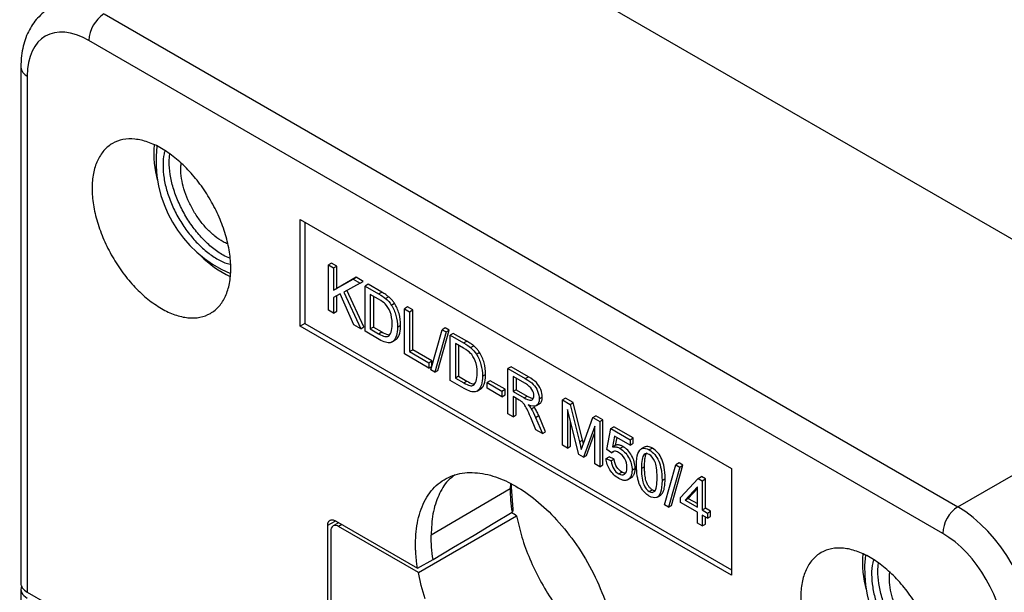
# Model space of a CAD drawing. Header units: millimetres. Extents: x 13 to 546, y 13 to 419.
# Tile 13 of 15: x 470 to 515, y 359 to 385. Entities that reach past the tile are written whole.
import ezdxf

# ---------------------------------------------------------------- set-up
doc = ezdxf.new("R2010")
doc.units = ezdxf.units.MM
doc.header["$LTSCALE"] = 2

msp = doc.modelspace()

# ---------------------------------------------------------------- linework, layer by layer
for p, q in [((485.485, 392.513), (525.084, 369.653)), ((474.009, 385.417), (513.201, 362.793)), ((512.506, 361.575), (473.314, 384.2)), ((470.193, 382.975), (470.193, 359.286)), ((470.486, 382.567), (470.486, 358.88)), ((483.01, 371.08), (483.01, 375.98)), ((483.01, 375.98), (502.809, 364.55)), ((483.223, 375.857), (483.223, 371.203)), ((484.452, 373.98), (484.31, 373.898)), ((484.31, 373.898), (484.549, 373.761)), ((484.31, 371.824), (484.31, 373.898)), ((484.69, 373.842), (484.452, 373.98)), ((484.549, 373.761), (484.69, 373.842)), ((484.69, 372.815), (484.69, 373.842)), ((484.549, 373.761), (484.549, 372.733)), ((485.583, 373.327), (484.69, 372.815)), ((485.441, 373.245), (485.583, 373.327)), ((485.904, 373.141), (485.583, 373.327)), ((484.549, 372.733), (485.441, 373.245)), ((485.763, 373.06), (485.01, 372.653)), ((485.441, 373.245), (485.763, 373.06)), ((485.763, 373.06), (485.904, 373.141)), ((486.136, 373.008), (485.994, 372.926)), ((485.994, 372.926), (486.613, 372.569)), ((485.994, 370.852), (485.994, 372.926)), ((486.754, 372.651), (486.136, 373.008)), ((484.549, 372.733), (484.69, 372.815)), ((484.843, 372.565), (484.549, 372.406)), ((484.69, 371.768), (484.69, 372.482)), ((485.482, 371.148), (484.843, 372.565)), ((485.01, 372.653), (485.796, 370.967)), ((485.937, 371.048), (485.153, 372.731)), ((486.232, 372.544), (486.232, 370.96)), ((486.61, 372.325), (486.232, 372.544)), ((486.374, 372.462), (486.374, 371.041)), ((486.613, 372.569), (486.754, 372.651)), ((486.933, 372.354), (487.075, 372.436)), ((484.549, 372.406), (484.549, 371.687)), ((487.196, 372.054), (487.338, 372.135)), ((487.939, 371.967), (487.797, 371.885)), ((488.177, 371.829), (487.939, 371.967)), ((484.549, 371.687), (484.31, 371.824)), ((484.549, 371.687), (484.69, 371.768)), ((487.797, 371.885), (488.035, 371.748)), ((487.797, 369.811), (487.797, 371.885)), ((488.035, 371.748), (488.177, 371.829)), ((488.035, 371.748), (488.035, 369.919)), ((488.177, 370), (488.177, 371.829)), ((483.223, 371.203), (483.01, 371.08)), ((502.809, 359.651), (483.01, 371.08)), ((483.223, 371.203), (502.809, 359.896)), ((485.796, 370.967), (485.482, 371.148)), ((487.48, 371.043), (487.621, 371.124)), ((485.796, 370.967), (485.937, 371.048)), ((486.643, 370.477), (485.994, 370.852)), ((486.374, 371.041), (486.232, 370.96)), ((486.232, 370.96), (486.616, 370.738)), ((486.374, 371.041), (486.757, 370.82)), ((486.616, 370.738), (486.757, 370.82)), ((489.009, 369.077), (489.529, 370.92)), ((489.707, 370.818), (489.187, 368.974)), ((489.328, 369.056), (489.848, 370.899)), ((489.67, 371.002), (489.529, 370.92)), ((489.529, 370.92), (489.707, 370.818)), ((489.848, 370.899), (489.67, 371.002)), ((489.707, 370.818), (489.848, 370.899)), ((490.04, 370.754), (489.898, 370.672)), ((489.898, 370.672), (490.517, 370.315)), ((489.898, 368.598), (489.898, 370.672)), ((490.659, 370.397), (490.04, 370.754)), ((487.232, 370.36), (487.373, 370.442)), ((490.137, 370.29), (490.137, 368.706)), ((490.514, 370.072), (490.137, 370.29)), ((490.278, 370.208), (490.278, 368.787)), ((490.517, 370.315), (490.659, 370.397)), ((490.838, 370.1), (490.979, 370.182)), ((488.92, 369.163), (487.797, 369.811)), ((488.035, 369.919), (488.177, 370)), ((488.035, 369.919), (488.92, 369.408)), ((489.061, 369.49), (488.177, 370)), ((491.1, 369.8), (491.242, 369.881)), ((488.92, 369.408), (489.061, 369.49)), ((488.92, 369.408), (488.92, 369.163)), ((489.061, 369.263), (489.061, 369.49)), ((513.201, 362.793), (525.065, 369.642)), ((488.92, 369.163), (489.055, 369.241)), ((489.187, 368.974), (489.009, 369.077)), ((489.187, 368.974), (489.328, 369.056)), ((491.384, 368.789), (491.525, 368.87)), ((492.692, 369.223), (492.55, 369.141)), ((492.55, 369.141), (493.347, 368.682)), ((492.55, 367.067), (492.55, 369.141)), ((493.488, 368.763), (492.692, 369.223)), ((490.547, 368.224), (489.898, 368.598)), ((490.278, 368.787), (490.137, 368.706)), ((490.137, 368.706), (490.52, 368.484)), ((490.278, 368.787), (490.661, 368.566)), ((490.52, 368.484), (490.661, 368.566)), ((491.737, 368.579), (491.596, 368.497)), ((491.596, 368.497), (492.275, 368.105)), ((491.596, 368.241), (491.596, 368.497)), ((492.416, 368.187), (491.737, 368.579)), ((492.788, 368.775), (492.788, 368.089)), ((493.356, 368.447), (492.788, 368.775)), ((492.93, 368.693), (492.93, 368.17)), ((493.347, 368.682), (493.488, 368.763)), ((491.136, 368.106), (491.277, 368.188)), ((492.275, 367.849), (491.596, 368.241)), ((492.275, 368.105), (492.416, 368.187)), ((492.275, 368.105), (492.275, 367.849)), ((492.275, 367.849), (492.416, 367.931)), ((492.416, 367.931), (492.416, 368.187)), ((492.93, 368.17), (492.788, 368.089)), ((492.788, 368.089), (493.299, 367.794)), ((492.93, 368.17), (493.44, 367.876)), ((493.063, 367.693), (492.788, 367.852)), ((492.788, 367.852), (492.788, 366.93)), ((492.93, 367.012), (492.93, 367.77)), ((493.299, 367.794), (493.44, 367.876)), ((493.854, 367.441), (493.995, 367.522)), ((493.986, 367.747), (494.128, 367.828)), ((495.19, 367.781), (495.048, 367.699)), ((495.048, 367.699), (495.406, 367.493)), ((495.048, 365.625), (495.048, 367.699)), ((495.547, 367.575), (495.19, 367.781)), ((495.406, 367.493), (495.547, 367.575)), ((495.406, 367.493), (495.831, 365.779)), ((495.973, 365.86), (495.547, 367.575)), ((492.788, 366.93), (492.55, 367.067)), ((492.788, 366.93), (492.93, 367.012)), ((493.623, 367.289), (493.765, 367.371)), ((495.797, 365.193), (495.277, 367.259)), ((495.277, 367.259), (495.277, 365.493)), ((493.834, 366.326), (493.596, 366.895)), ((493.82, 366.898), (493.962, 366.98)), ((493.82, 366.898), (494.131, 366.155)), ((494.273, 366.236), (493.962, 366.98)), ((495.418, 365.575), (495.418, 366.697)), ((496.014, 365.699), (496.445, 366.893)), ((496.445, 366.893), (496.586, 366.975)), ((496.445, 366.893), (496.764, 366.709)), ((496.905, 366.791), (496.586, 366.975)), ((496.764, 366.709), (496.905, 366.791)), ((496.764, 366.709), (496.764, 364.635)), ((496.905, 364.717), (496.905, 366.791)), ((494.131, 366.155), (493.834, 366.326)), ((494.131, 366.155), (494.273, 366.236)), ((496.535, 366.503), (496.011, 365.07)), ((496.152, 365.151), (496.535, 366.198)), ((496.535, 364.767), (496.535, 366.503)), ((497.096, 365.425), (497.27, 366.39)), ((497.27, 366.39), (497.412, 366.471)), ((497.27, 366.39), (498.163, 365.874)), ((498.304, 365.956), (497.412, 366.471)), ((495.831, 365.779), (495.973, 365.86)), ((497.447, 366.044), (497.35, 365.544)), ((498.163, 365.631), (497.447, 366.044)), ((497.491, 365.626), (497.56, 365.979)), ((498.163, 365.874), (498.304, 365.956)), ((498.163, 365.874), (498.163, 365.631)), ((498.163, 365.631), (498.304, 365.713)), ((498.304, 365.713), (498.304, 365.956)), ((495.277, 365.493), (495.048, 365.625)), ((495.277, 365.493), (495.418, 365.575)), ((496.011, 365.07), (495.797, 365.193)), ((497.303, 365.274), (497.096, 365.425)), ((497.303, 365.274), (497.413, 365.337)), ((497.35, 365.544), (497.491, 365.626)), ((497.689, 365.478), (497.831, 365.559)), ((498.809, 365.532), (498.668, 365.45)), ((498.792, 365.187), (498.842, 365.216)), ((499.179, 365.486), (499.038, 365.404)), ((496.011, 365.07), (496.152, 365.151)), ((496.764, 364.635), (496.535, 364.767)), ((497.057, 365.01), (497.198, 365.091)), ((497.057, 365.01), (497.288, 364.898)), ((497.429, 364.98), (497.198, 365.091)), ((497.429, 364.98), (497.288, 364.898)), ((499.743, 362.881), (500.263, 364.724)), ((500.404, 364.805), (500.263, 364.724)), ((500.263, 364.724), (500.441, 364.621)), ((500.582, 364.703), (500.404, 364.805)), ((496.764, 364.635), (496.905, 364.717)), ((497.633, 364.307), (497.774, 364.389)), ((498.248, 364.483), (498.389, 364.565)), ((498.82, 364.634), (498.679, 364.552)), ((500.441, 364.621), (499.92, 362.778)), ((500.062, 362.859), (500.582, 364.703)), ((500.441, 364.621), (500.582, 364.703)), ((502.809, 364.55), (502.809, 359.651)), ((492.672, 363.862), (492.65, 363.618)), ((492.707, 363.699), (492.714, 363.84)), ((498.038, 364.033), (498.18, 364.114)), ((498.105, 364.077), (498.247, 364.159)), ((498.178, 364.118), (498.247, 364.159)), ((499.622, 364.008), (499.763, 364.089)), ((500.471, 363.225), (501.289, 364.096)), ((501.289, 364.096), (501.431, 364.178)), ((501.289, 364.096), (501.47, 363.992)), ((501.612, 364.074), (501.431, 364.178)), ((501.47, 363.992), (501.612, 364.074)), ((501.47, 363.992), (501.47, 362.648)), ((501.612, 362.73), (501.612, 364.074)), ((492.65, 363.618), (489.021, 361.486)), ((492.789, 362.684), (492.707, 363.7)), ((499.038, 363.496), (499.179, 363.578)), ((501.25, 363.711), (500.687, 363.1)), ((501.25, 363.639), (500.829, 363.182)), ((501.25, 362.776), (501.25, 363.711)), ((499.407, 363.243), (499.548, 363.324)), ((500.471, 362.991), (500.471, 363.225)), ((501.25, 362.542), (500.471, 362.991)), ((500.687, 363.1), (500.829, 363.182)), ((500.687, 363.1), (501.25, 362.776)), ((500.829, 363.182), (501.25, 362.939)), ((499.92, 362.778), (499.743, 362.881)), ((499.92, 362.778), (500.062, 362.859)), ((501.25, 362.045), (501.25, 362.542)), ((501.47, 362.648), (501.612, 362.73)), ((501.47, 362.648), (501.712, 362.508)), ((501.854, 362.59), (501.612, 362.73)), ((501.712, 362.508), (501.854, 362.59)), ((501.712, 362.508), (501.712, 362.275)), ((501.854, 362.356), (501.854, 362.59)), ((484.277, 361.946), (484.616, 362.135)), ((484.779, 362.064), (484.528, 361.919)), ((484.63, 362.143), (484.637, 362.146)), ((484.631, 362.15), (488.399, 359.975)), ((488.438, 359.782), (492.947, 362.385)), ((501.47, 361.918), (501.25, 362.045)), ((501.712, 362.275), (501.47, 362.414)), ((501.47, 362.414), (501.47, 361.918)), ((501.612, 362), (501.612, 362.333)), ((501.712, 362.275), (501.854, 362.356)), ((484.277, 357.594), (484.277, 361.946)), ((484.425, 361.69), (484.425, 357.464)), ((484.926, 361.98), (484.778, 361.894)), ((488.438, 359.782), (484.778, 361.894)), ((501.47, 361.918), (501.612, 362)), ((488.399, 359.975), (489.114, 360.371)), ((470.193, 359.012), (470.193, 338.535)), ((470.486, 358.88), (478.94, 354))]:
    msp.add_line(p, q)
at = {"flags": 128}
for points in [[(489.114, 360.371), (490.055, 360.936), (490.995, 361.5), (491.866, 362.022), (492.737, 362.545)], [(488.749, 358.572), (488.57, 359.181), (488.438, 359.782)]]:
    msp.add_lwpolyline(points, dxfattribs=at)
for centre, radius, start, end in [((474.853, 384.129), 1.541, 123.2297, 177.3477), ((470.685, 383.019), 0.494, 185.107, 246.2389), ((481.253, 379.034), 4.957, 175.69, 194.9591), ((482.043, 378.686), 5.65, 173.2653, 246.7426), ((481.951, 377.83), 4.96, 225.0379, 244.2432), ((514.045, 361.504), 1.541, 123.2297, 177.3477), ((484.64, 361.725), 0.218, 50.7967, 189.214), ((513.78, 360.257), 4.957, 175.69, 194.9591), ((514.57, 359.909), 5.65, 173.2653, 246.7426)]:
    msp.add_arc(centre, radius, start, end)
for centre, major_axis, ratio, start_param, end_param in [((473.315, 380.933), (-2, 3.465), 0.577206, 5.498021, 7.068512), ((240.426, 221.241), (426.378, -114.226), 0.51759, 1.081681, 1.08232), ((513.212, 358.717), (-2.5, 4.33), 0.573457, 3.927224, 5.497716), ((512.505, 358.309), (-2, 3.464), 0.577557, 3.927224, 5.497716), ((471.193, 359.017), (1, 0.008), 0.582304, 2.897335, 3.922551), ((471.193, 359.281), (1, -0.007), 0.572227, 3.14588, 3.931278)]:
    msp.add_ellipse(centre, major_axis=major_axis, ratio=ratio, start_param=start_param, end_param=end_param)
for points, knots in [([(471.468, 385.64), (471.466, 385.639), (471.353, 385.581), (471.158, 385.42), (470.893, 385.16), (470.67, 384.854), (470.487, 384.512), (470.346, 384.133), (470.248, 383.719), (470.2, 383.329), (470.195, 383.075), (470.193, 382.975)], [0, 0, 0, 0, 0.002703, 0.127268, 0.251313, 0.376375, 0.503974, 0.635227, 0.770598, 0.909725, 1, 1, 1, 1]), ([(479.828, 373.734), (479.828, 373.493), (479.789, 373.034), (479.604, 372.447), (479.309, 371.977), (478.909, 371.648), (478.424, 371.469), (477.871, 371.447), (477.271, 371.583), (476.646, 371.873), (476.022, 372.304), (475.422, 372.861), (474.868, 373.521), (474.384, 374.26), (473.984, 375.051), (473.689, 375.861), (473.504, 376.662), (473.445, 377.419), (473.504, 378.107), (473.689, 378.694), (473.984, 379.165), (474.384, 379.494), (474.868, 379.673), (475.422, 379.695), (476.022, 379.558), (476.646, 379.269), (477.271, 378.837), (477.871, 378.281), (478.424, 377.62), (478.909, 376.881), (479.309, 376.091), (479.604, 375.28), (479.789, 374.479), (479.828, 373.975), (479.828, 373.734)], [0, 0, 0, 0, 0.031282, 0.06255, 0.093883, 0.125112, 0.156318, 0.187542, 0.218769, 0.25, 0.281231, 0.312458, 0.343681, 0.374888, 0.406097, 0.437449, 0.468704, 0.5, 0.531277, 0.56255, 0.593883, 0.625112, 0.656318, 0.687542, 0.718769, 0.75, 0.781231, 0.812458, 0.843681, 0.874888, 0.906097, 0.937449, 0.968709, 1, 1, 1, 1]), ([(476.807, 379.134), (476.792, 379.09), (476.727, 378.897), (476.705, 378.474), (476.748, 377.89), (476.891, 377.268), (477.121, 376.638), (477.431, 376.023), (477.808, 375.447), (478.239, 374.934), (478.706, 374.498), (479.191, 374.17), (479.567, 373.977), (479.767, 373.936), (479.813, 373.927)], [0, 0, 0, 0, 0.0280983, 0.122486, 0.2168737, 0.3112614, 0.4056491, 0.5000368, 0.5944245, 0.6888122, 0.7831999, 0.8775876, 0.9719753, 1, 1, 1, 1]), ([(479.791, 374.199), (479.686, 374.244), (479.42, 374.357), (478.989, 374.666), (478.522, 375.096), (478.091, 375.611), (477.714, 376.186), (477.404, 376.801), (477.173, 377.432), (477.034, 378.051), (476.982, 378.579), (477.017, 378.866), (477.031, 378.979)], [0, 0, 0, 0, 0.0702456, 0.1776728, 0.2851, 0.3925272, 0.4999543, 0.6073815, 0.7148087, 0.8222359, 0.929663, 1, 1, 1, 1]), ([(479.681, 374.862), (479.613, 374.892), (479.418, 374.975), (479.093, 375.21), (478.726, 375.547), (478.388, 375.952), (478.091, 376.404), (477.848, 376.887), (477.666, 377.383), (477.558, 377.869), (477.517, 378.268), (477.542, 378.479), (477.551, 378.553)], [0, 0, 0, 0, 0.059903, 0.169916, 0.279929, 0.389942, 0.499955, 0.609968, 0.719981, 0.829994, 0.940007, 1, 1, 1, 1]), ([(487.075, 372.436), (487.054, 372.452), (487.009, 372.488), (486.935, 372.54), (486.849, 372.595), (486.787, 372.631), (486.754, 372.651)], [0, 0, 0, 0, 0.194566, 0.425544, 0.693832, 1, 1, 1, 1]), ([(487.338, 372.135), (487.323, 372.158), (487.293, 372.203), (487.244, 372.266), (487.191, 372.326), (487.134, 372.384), (487.095, 372.418), (487.075, 372.436)], [0, 0, 0, 0, 0.19313, 0.387727, 0.585815, 0.789315, 1, 1, 1, 1]), ([(487.235, 371.189), (487.235, 371.406), (487.204, 371.591), (487.08, 371.895), (487.005, 372.016), (486.917, 372.106)], [0, 0, 0, 0, 1, 1, 2, 2, 2, 2]), ([(487.196, 372.054), (487.291, 371.907), (487.362, 371.748), (487.456, 371.406), (487.48, 371.228), (487.48, 371.043)], [-2, -2, -2, -2, -1, -1, 0, 0, 0, 0]), ([(487.621, 371.124), (487.621, 371.31), (487.597, 371.488), (487.503, 371.83), (487.433, 371.989), (487.338, 372.135)], [-2, -2, -2, -2, -1, -1, 0, 0, 0, 0]), ([(487.055, 370.63), (487.112, 370.663), (487.156, 370.725), (487.219, 370.908), (487.235, 371.032), (487.235, 371.189)], [0, 0, 0, 0, 1, 1, 2, 2, 2, 2]), ([(487.367, 370.453), (487.389, 370.462), (487.477, 370.497), (487.578, 370.703), (487.62, 370.94), (487.621, 371.104), (487.621, 371.124)], [0, 0, 0, 0, 0.1104953, 0.4453378, 0.9328365, 1, 1, 1, 1]), ([(486.616, 370.738), (486.734, 370.67), (486.827, 370.629), (486.963, 370.601), (487.016, 370.606), (487.055, 370.63)], [0, 0, 0, 0, 1, 1, 2, 2, 2, 2]), ([(487.48, 371.043), (487.48, 370.886), (487.464, 370.756), (487.4, 370.549), (487.359, 370.472), (487.259, 370.37), (487.205, 370.339), (487.086, 370.316), (487.015, 370.322), (486.848, 370.371), (486.752, 370.415), (486.643, 370.477)], [-5, -5, -5, -5, -4, -4, -3, -3, -2, -2, -1, -1, 0, 0, 0, 0]), ([(486.757, 370.82), (486.853, 370.766), (486.98, 370.694), (487.092, 370.691), (487.12, 370.691)], [0, 0, 0, 0, 0.755365, 1, 1, 1, 1]), ([(490.979, 370.182), (490.958, 370.198), (490.914, 370.235), (490.839, 370.286), (490.753, 370.341), (490.692, 370.377), (490.659, 370.397)], [0, 0, 0, 0, 0.1945657, 0.425544, 0.6938323, 1, 1, 1, 1]), ([(491.242, 369.881), (491.227, 369.904), (491.197, 369.949), (491.148, 370.012), (491.095, 370.072), (491.039, 370.13), (490.999, 370.164), (490.979, 370.182)], [0, 0, 0, 0, 0.19313, 0.387727, 0.585815, 0.789315, 1, 1, 1, 1]), ([(491.139, 368.935), (491.139, 369.152), (491.108, 369.337), (490.985, 369.641), (490.91, 369.762), (490.821, 369.852)], [0, 0, 0, 0, 1, 1, 2, 2, 2, 2]), ([(491.1, 369.8), (491.195, 369.653), (491.266, 369.495), (491.36, 369.153), (491.384, 368.974), (491.384, 368.789)], [-2, -2, -2, -2, -1, -1, 0, 0, 0, 0]), ([(491.525, 368.87), (491.525, 369.056), (491.502, 369.234), (491.408, 369.576), (491.337, 369.735), (491.242, 369.881)], [-2, -2, -2, -2, -1, -1, 0, 0, 0, 0]), ([(490.959, 368.376), (491.016, 368.409), (491.06, 368.471), (491.123, 368.654), (491.139, 368.778), (491.139, 368.935)], [0, 0, 0, 0, 1, 1, 2, 2, 2, 2]), ([(491.271, 368.199), (491.293, 368.208), (491.381, 368.243), (491.482, 368.449), (491.524, 368.686), (491.525, 368.851), (491.525, 368.87)], [0, 0, 0, 0, 0.110495, 0.445338, 0.932836, 1, 1, 1, 1]), ([(490.52, 368.484), (490.639, 368.416), (490.732, 368.375), (490.867, 368.347), (490.92, 368.352), (490.959, 368.376)], [0, 0, 0, 0, 1, 1, 2, 2, 2, 2]), ([(491.384, 368.789), (491.384, 368.632), (491.368, 368.502), (491.304, 368.295), (491.263, 368.218), (491.164, 368.116), (491.109, 368.085), (490.99, 368.062), (490.919, 368.068), (490.752, 368.117), (490.656, 368.161), (490.547, 368.224)], [-5, -5, -5, -5, -4, -4, -3, -3, -2, -2, -1, -1, 0, 0, 0, 0]), ([(490.661, 368.566), (490.757, 368.512), (490.884, 368.44), (490.997, 368.437), (491.024, 368.437)], [0, 0, 0, 0, 0.755365, 1, 1, 1, 1]), ([(493.347, 368.682), (493.507, 368.589), (493.628, 368.5), (493.795, 368.329), (493.862, 368.225), (493.961, 367.979), (493.986, 367.86), (493.986, 367.747)], [-3, -3, -3, -3, -2, -2, -1, -1, 0, 0, 0, 0]), ([(493.741, 367.888), (493.741, 367.986), (493.71, 368.084), (493.587, 368.282), (493.49, 368.37), (493.356, 368.447)], [0, 0, 0, 0, 1, 1, 2, 2, 2, 2]), ([(494.128, 367.828), (494.128, 367.942), (494.103, 368.06), (494.003, 368.307), (493.937, 368.411), (493.77, 368.582), (493.648, 368.671), (493.488, 368.763)], [-3, -3, -3, -3, -2, -2, -1, -1, 0, 0, 0, 0]), ([(493.299, 367.794), (493.408, 367.731), (493.492, 367.695), (493.615, 367.676), (493.661, 367.691), (493.725, 367.769), (493.741, 367.822), (493.741, 367.888)], [0, 0, 0, 0, 1, 1, 2, 2, 3, 3, 3, 3]), ([(493.596, 366.895), (493.527, 367.06), (493.47, 367.188), (493.38, 367.371), (493.34, 367.441), (493.269, 367.535), (493.233, 367.575), (493.196, 367.607)], [-3, -3, -3, -3, -2, -2, -1, -1, 0, 0, 0, 0]), ([(493.44, 367.876), (493.51, 367.836), (493.604, 367.783), (493.692, 367.769), (493.715, 367.765)], [0, 0, 0, 0, 0.733724, 1, 1, 1, 1]), ([(493.986, 367.747), (493.986, 367.599), (493.945, 367.499), (493.78, 367.393), (493.653, 367.402), (493.481, 367.474)], [-2, -2, -2, -2, -1, -1, 0, 0, 0, 0]), ([(493.993, 367.527), (494, 367.529), (494.047, 367.543), (494.099, 367.63), (494.126, 367.741), (494.127, 367.813), (494.128, 367.828)], [0, 0, 0, 0, 0.0741, 0.485572, 0.891768, 1, 1, 1, 1]), ([(493.962, 366.98), (493.931, 367.05), (493.873, 367.183), (493.8, 367.31), (493.765, 367.371)], [0, 0, 0, 0, 0.524111, 1, 1, 1, 1]), ([(495.918, 365.422), (495.931, 365.461), (495.961, 365.554), (495.994, 365.646), (496.014, 365.699)], [0, 0, 0, 0, 0.417861, 1, 1, 1, 1]), ([(496.013, 365.697), (496.01, 365.707), (496.003, 365.739), (495.989, 365.794), (495.978, 365.838), (495.973, 365.86)], [0, 0, 0, 0, 0.185166, 0.592582, 1, 1, 1, 1]), ([(497.831, 365.559), (497.811, 365.57), (497.772, 365.591), (497.713, 365.614), (497.656, 365.629), (497.6, 365.636), (497.544, 365.635), (497.509, 365.629), (497.491, 365.626)], [0, 0, 0, 0, 0.162315, 0.323954, 0.486777, 0.652601, 0.823147, 1, 1, 1, 1]), ([(497.63, 365.287), (497.559, 365.328), (497.495, 365.347), (497.381, 365.338), (497.336, 365.315), (497.303, 365.274)], [-2, -2, -2, -2, -1, -1, 0, 0, 0, 0]), ([(497.35, 365.544), (497.371, 365.548), (497.413, 365.555), (497.48, 365.553), (497.549, 365.539), (497.618, 365.515), (497.666, 365.49), (497.689, 365.478)], [0, 0, 0, 0, 0.2114266, 0.4142122, 0.6111702, 0.805367, 1, 1, 1, 1]), ([(498.014, 364.595), (498.014, 364.74), (497.978, 364.875), (497.838, 365.125), (497.745, 365.221), (497.63, 365.287)], [-2, -2, -2, -2, -1, -1, 0, 0, 0, 0]), ([(497.689, 365.478), (497.846, 365.387), (497.978, 365.248), (498.194, 364.873), (498.248, 364.68), (498.248, 364.483)], [-2, -2, -2, -2, -1, -1, 0, 0, 0, 0]), ([(498.389, 364.565), (498.389, 364.762), (498.335, 364.954), (498.12, 365.33), (497.988, 365.469), (497.831, 365.559)], [-2, -2, -2, -2, -1, -1, 0, 0, 0, 0]), ([(498.452, 364.683), (498.452, 364.929), (498.474, 365.114), (498.561, 365.363), (498.626, 365.44), (498.797, 365.503), (498.906, 365.48), (499.038, 365.404)], [-3, -3, -3, -3, -2, -2, -1, -1, 0, 0, 0, 0]), ([(499.179, 365.486), (499.11, 365.519), (498.989, 365.576), (498.864, 365.57), (498.822, 365.534), (498.812, 365.526)], [0, 0, 0, 0, 0.508625, 0.888167, 1, 1, 1, 1]), ([(498.82, 364.634), (498.821, 364.687), (498.822, 364.788), (498.831, 364.927), (498.846, 365.044), (498.868, 365.14), (498.895, 365.216), (498.922, 365.252), (498.934, 365.269)], [0, 0, 0, 0, 0.223683, 0.423168, 0.599179, 0.752778, 0.885561, 1, 1, 1, 1]), ([(499.395, 364.139), (499.395, 364.48), (499.36, 364.727), (499.223, 365.031), (499.137, 365.137), (499.035, 365.196)], [0, 0, 0, 0, 1, 1, 2, 2, 2, 2]), ([(499.038, 365.404), (499.133, 365.349), (499.218, 365.278), (499.364, 365.104), (499.424, 365.005), (499.518, 364.782), (499.555, 364.658), (499.609, 364.384), (499.622, 364.213), (499.622, 364.008)], [-4, -4, -4, -4, -3, -3, -2, -2, -1, -1, 0, 0, 0, 0]), ([(499.763, 364.089), (499.763, 364.295), (499.75, 364.466), (499.696, 364.739), (499.659, 364.864), (499.565, 365.086), (499.505, 365.186), (499.359, 365.359), (499.275, 365.431), (499.179, 365.486)], [-4, -4, -4, -4, -3, -3, -2, -2, -1, -1, 0, 0, 0, 0]), ([(497.634, 364.098), (497.471, 364.192), (497.338, 364.322), (497.13, 364.652), (497.071, 364.826), (497.057, 365.01)], [-2, -2, -2, -2, -1, -1, 0, 0, 0, 0]), ([(497.288, 364.898), (497.305, 364.758), (497.345, 364.637), (497.469, 364.434), (497.544, 364.358), (497.633, 364.307)], [-2, -2, -2, -2, -1, -1, 0, 0, 0, 0]), ([(497.774, 364.389), (497.686, 364.44), (497.611, 364.516), (497.486, 364.718), (497.447, 364.839), (497.429, 364.98)], [-2, -2, -2, -2, -1, -1, 0, 0, 0, 0]), ([(488.399, 359.975), (488.387, 360.052), (488.364, 360.206), (488.339, 360.433), (488.32, 360.657), (488.31, 360.878), (488.304, 361.217), (488.327, 361.662), (488.411, 362.195), (488.554, 362.69), (488.827, 363.295), (489.314, 363.897), (490.094, 364.315), (491.002, 364.412), (491.956, 364.215), (492.91, 363.776), (493.864, 363.113), (494.818, 362.209), (495.726, 361.064), (496.506, 359.745), (496.993, 358.581), (497.266, 357.661), (497.408, 357.001), (497.493, 356.371), (497.518, 355.851), (497.506, 355.427), (497.476, 355.087), (497.439, 354.873), (497.421, 354.766)], [0, 0, 0, 0, 0.011444, 0.022864, 0.034278, 0.045705, 0.057164, 0.087914, 0.118709, 0.151125, 0.183585, 0.250148, 0.316711, 0.381479, 0.442933, 0.500003, 0.557073, 0.618527, 0.683296, 0.749859, 0.816421, 0.848836, 0.881297, 0.912047, 0.942843, 0.9619, 0.980923, 1, 1, 1, 1]), ([(497.633, 364.307), (497.741, 364.245), (497.831, 364.239), (497.977, 364.34), (498.014, 364.442), (498.014, 364.595)], [-2, -2, -2, -2, -1, -1, 0, 0, 0, 0]), ([(497.95, 364.338), (497.91, 364.341), (497.854, 364.346), (497.793, 364.379), (497.774, 364.389)], [0, 0, 0, 0, 0.702764, 1, 1, 1, 1]), ([(498.248, 364.483), (498.247, 364.453), (498.245, 364.393), (498.233, 364.312), (498.214, 364.239), (498.186, 364.176), (498.15, 364.12), (498.12, 364.092), (498.105, 364.077)], [0, 0, 0, 0, 0.175617, 0.34485, 0.509703, 0.672343, 0.835024, 1, 1, 1, 1]), ([(498.247, 364.159), (498.26, 364.171), (498.285, 364.196), (498.317, 364.241), (498.344, 364.293), (498.364, 364.351), (498.378, 364.416), (498.387, 364.487), (498.389, 364.539), (498.389, 364.565)], [0, 0, 0, 0, 0.141601, 0.281283, 0.420458, 0.560554, 0.702971, 0.84904, 1, 1, 1, 1]), ([(498.63, 363.736), (498.618, 363.761), (498.594, 363.812), (498.564, 363.892), (498.537, 363.976), (498.514, 364.064), (498.495, 364.157), (498.479, 364.254), (498.467, 364.356), (498.458, 364.461), (498.453, 364.571), (498.452, 364.645), (498.452, 364.683)], [0, 0, 0, 0, 0.076679, 0.157044, 0.241819, 0.331625, 0.426983, 0.528328, 0.636024, 0.750373, 0.871628, 1, 1, 1, 1]), ([(498.679, 364.552), (498.679, 364.211), (498.713, 363.964), (498.851, 363.66), (498.936, 363.555), (499.038, 363.496)], [0, 0, 0, 0, 1, 1, 2, 2, 2, 2]), ([(499.179, 363.578), (499.162, 363.588), (499.13, 363.609), (499.083, 363.651), (499.038, 363.7), (498.996, 363.758), (498.958, 363.823), (498.918, 363.903), (498.881, 364.005), (498.854, 364.131), (498.834, 364.279), (498.822, 364.45), (498.821, 364.57), (498.82, 364.634)], [0, 0, 0, 0, 0.0542135, 0.1070163, 0.1600481, 0.2149281, 0.2731215, 0.3358616, 0.422972, 0.5308832, 0.6621728, 0.8182645, 1, 1, 1, 1]), ([(490.122, 364.259), (490.009, 364.175), (489.697, 363.943), (489.349, 363.337), (489.071, 362.5), (489.038, 361.824), (489.021, 361.486)], [0, 0, 0, 0, 0.159841, 0.439894, 0.719947, 1, 1, 1, 1]), ([(498.105, 364.077), (498.091, 364.065), (498.062, 364.043), (498.012, 364.02), (497.959, 364.007), (497.902, 364.005), (497.84, 364.012), (497.775, 364.031), (497.706, 364.058), (497.659, 364.084), (497.634, 364.098)], [0, 0, 0, 0, 0.126548, 0.249253, 0.369773, 0.489857, 0.611276, 0.735739, 0.864838, 1, 1, 1, 1]), ([(499.038, 363.496), (499.138, 363.438), (499.223, 363.446), (499.36, 363.592), (499.395, 363.798), (499.395, 364.139)], [0, 0, 0, 0, 1, 1, 2, 2, 2, 2]), ([(499.622, 364.008), (499.622, 363.764), (499.6, 363.58), (499.514, 363.331), (499.449, 363.253), (499.276, 363.19), (499.168, 363.212), (499.038, 363.288)], [-3, -3, -3, -3, -2, -2, -1, -1, 0, 0, 0, 0]), ([(499.544, 363.33), (499.569, 363.346), (499.652, 363.399), (499.72, 363.579), (499.76, 363.825), (499.762, 364.001), (499.763, 364.089)], [0, 0, 0, 0, 0.13154, 0.43713, 0.718123, 1, 1, 1, 1]), ([(492.65, 363.618), (492.667, 363.63), (492.699, 363.654), (492.704, 363.684), (492.707, 363.699)], [0, 0, 0, 0, 0.508424, 1, 1, 1, 1]), ([(499.038, 363.288), (499.013, 363.302), (498.967, 363.331), (498.899, 363.383), (498.835, 363.442), (498.776, 363.506), (498.722, 363.577), (498.672, 363.654), (498.644, 363.709), (498.63, 363.736)], [0, 0, 0, 0, 0.15538, 0.302707, 0.444095, 0.581932, 0.718791, 0.857302, 1, 1, 1, 1]), ([(499.179, 363.578), (499.204, 363.565), (499.247, 363.543), (499.287, 363.542), (499.304, 363.541)], [0, 0, 0, 0, 0.56118, 1, 1, 1, 1]), ([(492.737, 362.545), (492.746, 362.552), (492.765, 362.567), (492.781, 362.604), (492.788, 362.644), (492.785, 362.672), (492.783, 362.683)], [0, 0, 0, 0, 0.23246, 0.490871, 0.785889, 1, 1, 1, 1]), ([(484.277, 361.946), (484.278, 361.962), (484.279, 361.996), (484.287, 362.041), (484.303, 362.091), (484.333, 362.139), (484.378, 362.177), (484.435, 362.198), (484.497, 362.199), (484.564, 362.185), (484.608, 362.162), (484.631, 362.15)], [0, 0, 0, 0, 0.0789853, 0.1586135, 0.2401071, 0.3672169, 0.5000412, 0.6271096, 0.7599798, 0.8785881, 1, 1, 1, 1]), ([(492.947, 362.385), (493.021, 362.057), (493.168, 361.402), (493.539, 360.396), (494.013, 359.412), (494.583, 358.471), (495.233, 357.604), (495.943, 356.828), (496.694, 356.189), (497.223, 355.799), (497.491, 355.672), (497.505, 355.665)], [0, 0, 0, 0, 0.124148, 0.248296, 0.372444, 0.496593, 0.620742, 0.744892, 0.86904, 0.993188, 1, 1, 1, 1]), ([(512.355, 354.956), (512.355, 354.716), (512.315, 354.257), (512.131, 353.67), (511.836, 353.199), (511.436, 352.87), (510.951, 352.691), (510.398, 352.669), (509.798, 352.806), (509.173, 353.095), (508.549, 353.527), (507.949, 354.083), (507.395, 354.744), (506.911, 355.483), (506.511, 356.273), (506.216, 357.084), (506.031, 357.885), (505.971, 358.642), (506.031, 359.33), (506.216, 359.917), (506.511, 360.387), (506.91, 360.716), (507.395, 360.895), (507.949, 360.917), (508.549, 360.781), (509.173, 360.491), (509.798, 360.06), (510.398, 359.503), (510.951, 358.843), (511.436, 358.104), (511.836, 357.313), (512.131, 356.503), (512.316, 355.702), (512.355, 355.197), (512.355, 354.956)], [0, 0, 0, 0, 0.031282, 0.06255, 0.093883, 0.125112, 0.156318, 0.187542, 0.218769, 0.25, 0.281231, 0.312458, 0.343681, 0.374888, 0.406097, 0.437449, 0.468704, 0.5, 0.531277, 0.56255, 0.593883, 0.625112, 0.656318, 0.687542, 0.718769, 0.75, 0.781231, 0.812458, 0.843681, 0.874888, 0.906097, 0.937449, 0.968709, 1, 1, 1, 1]), ([(509.334, 360.357), (509.319, 360.313), (509.254, 360.119), (509.232, 359.697), (509.275, 359.113), (509.418, 358.49), (509.648, 357.861), (509.958, 357.246), (510.335, 356.67), (510.766, 356.156), (511.233, 355.721), (511.718, 355.392), (512.094, 355.199), (512.294, 355.159), (512.34, 355.15)], [0, 0, 0, 0, 0.028098, 0.122486, 0.216874, 0.311261, 0.405649, 0.500037, 0.594425, 0.688812, 0.7832, 0.877588, 0.971975, 1, 1, 1, 1]), ([(512.318, 355.422), (512.212, 355.467), (511.947, 355.579), (511.516, 355.888), (511.049, 356.318), (510.618, 356.834), (510.24, 357.409), (509.931, 358.024), (509.7, 358.654), (509.561, 359.274), (509.509, 359.802), (509.544, 360.088), (509.558, 360.202)], [0, 0, 0, 0, 0.0702456, 0.1776728, 0.2851, 0.3925272, 0.4999543, 0.6073815, 0.7148087, 0.8222359, 0.929663, 1, 1, 1, 1]), ([(512.208, 356.085), (512.14, 356.114), (511.945, 356.198), (511.62, 356.433), (511.253, 356.77), (510.915, 357.175), (510.618, 357.627), (510.375, 358.11), (510.193, 358.606), (510.085, 359.092), (510.044, 359.491), (510.069, 359.701), (510.078, 359.776)], [0, 0, 0, 0, 0.059903, 0.169916, 0.279929, 0.389942, 0.499955, 0.609968, 0.719981, 0.829994, 0.940007, 1, 1, 1, 1])]:
    msp.add_open_spline(points, degree=3, knots=knots)
for points in [[(486.613, 372.569), (486.753, 372.488), (486.859, 372.417), (486.933, 372.354)], [(486.917, 372.106), (486.853, 372.171), (486.751, 372.244), (486.61, 372.325)], [(486.933, 372.354), (487.036, 372.267), (487.124, 372.167), (487.196, 372.054)], [(490.517, 370.315), (490.657, 370.234), (490.764, 370.163), (490.838, 370.1)], [(490.821, 369.852), (490.757, 369.917), (490.655, 369.99), (490.514, 370.072)], [(490.838, 370.1), (490.941, 370.013), (491.028, 369.913), (491.1, 369.8)], [(493.196, 367.607), (493.169, 367.629), (493.125, 367.657), (493.063, 367.693)], [(493.481, 367.474), (493.543, 367.403), (493.59, 367.342), (493.623, 367.289)], [(493.623, 367.289), (493.693, 367.175), (493.758, 367.045), (493.82, 366.898)], [(495.831, 365.779), (495.871, 365.619), (495.899, 365.5), (495.918, 365.422)], [(498.792, 365.187), (498.717, 365.104), (498.679, 364.893), (498.679, 364.552)], [(499.035, 365.196), (498.933, 365.254), (498.853, 365.251), (498.792, 365.187)], [(492.65, 363.618), (492.65, 363.284), (492.678, 362.922), (492.737, 362.545)], [(492.737, 362.545), (492.737, 362.545), (492.737, 362.545), (492.737, 362.545)], [(489.114, 360.371), (489.052, 360.756), (489.021, 361.13), (489.021, 361.486)]]:
    msp.add_open_spline(points, degree=3)

doc.saveas('drawing.dxf')
